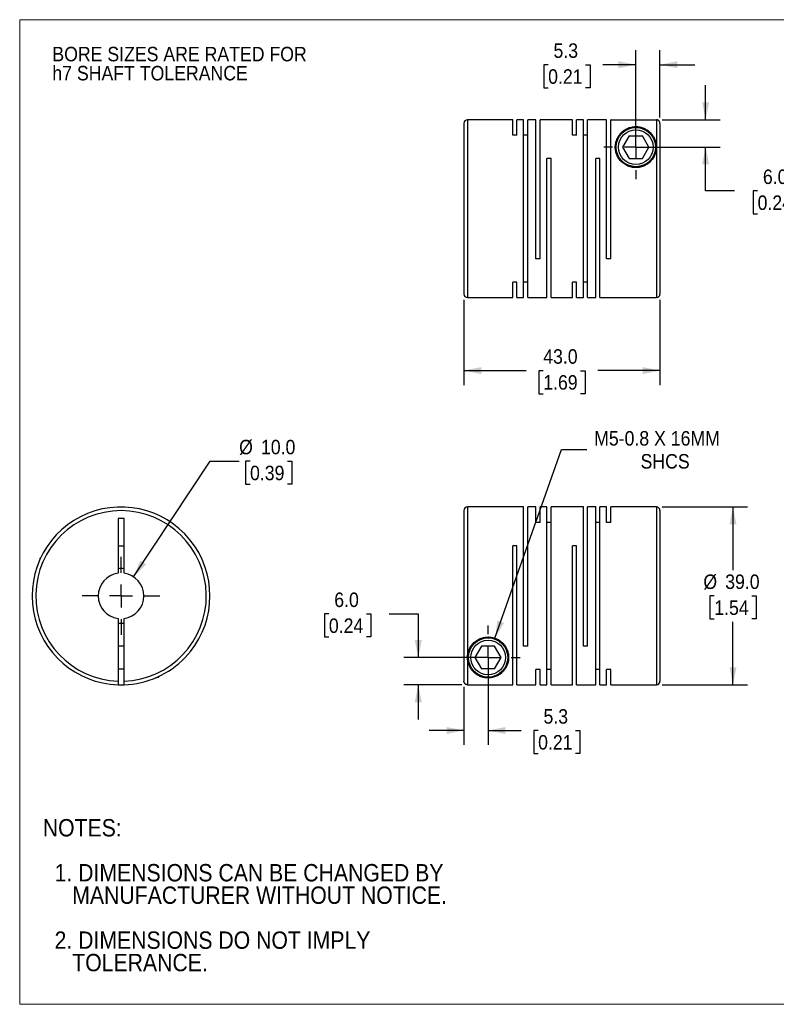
# Model space of a CAD drawing. Header units: millimetres. Extents: x 0 to 279, y 0 to 216.
# Tile 1 of 2: x 0 to 166, y 0 to 216. Entities that reach past the tile are written whole.
import ezdxf

# ---------------------------------------------------------------- set-up
doc = ezdxf.new("R2010")
doc.units = ezdxf.units.MM
doc.linetypes.add('SLD-Solid', pattern=[0])
doc.layers.add('SLD-0', color=7, linetype='SLD-Solid', lineweight=25)
doc.layers.add('TEXT', color=140, linetype='SLD-Solid', lineweight=25)
doc.styles.add('SLDTEXTSTYLE0', font='GOTHIC.TTF', dxfattribs={"width": 0.913})
doc.dimstyles.new('SLDDIMSTYLE0', dxfattribs={"dimtxt": 3.175, "dimasz": 3.81, "dimexe": 0, "dimexo": 0.0625, "dimgap": 0.79375, "dimtad": 0, "dimtih": 1, "dimtoh": 1, "dimdec": 1, "dimrnd": 1e-09, "dimzin": 4, "dimdsep": 46, "dimtxsty": 'SLDTEXTSTYLE0', "dimsah": 1, "dimcen": 0, "dimadec": 0, "dimazin": 1, "dimtfac": 1, "dimtdec": 1, "dimtofl": 0, "dimtmove": 0, "dimatfit": 3, "dimfxl": 0, "dimfrac": 2, "dimtolj": 1, "dimtzin": 12, "dimarcsym": 0})
doc.dimstyles.new('SLDDIMSTYLE1', dxfattribs={"dimtxt": 3.175, "dimasz": 3.81, "dimexe": 0, "dimexo": 0.0625, "dimgap": 0.79375, "dimtad": 0, "dimtih": 1, "dimtoh": 1, "dimdec": 1, "dimrnd": 1e-09, "dimzin": 4, "dimdsep": 46, "dimtxsty": 'SLDTEXTSTYLE0', "dimsah": 1, "dimcen": 0.09, "dimadec": 0, "dimazin": 1, "dimtfac": 1, "dimtdec": 1, "dimtofl": 0, "dimtmove": 0, "dimatfit": 3, "dimfxl": 0, "dimfrac": 2, "dimtolj": 1, "dimtzin": 12, "dimarcsym": 0})
doc.dimstyles.new('SLDDIMSTYLE2', dxfattribs={"dimtxt": 3.175, "dimasz": 3.81, "dimexe": 0, "dimexo": 0.0625, "dimgap": 0.79375, "dimtad": 0, "dimtih": 1, "dimtoh": 1, "dimdec": 1, "dimrnd": 1e-09, "dimzin": 4, "dimdsep": 46, "dimtxsty": 'SLDTEXTSTYLE0', "dimsah": 1, "dimcen": 0.09, "dimadec": 0, "dimazin": 1, "dimtfac": 1, "dimtdec": 1, "dimtmove": 0, "dimatfit": 0, "dimfxl": 0, "dimfrac": 2, "dimtolj": 1, "dimtzin": 12, "dimarcsym": 0})
doc.dimstyles.new('SLDDIMSTYLE3', dxfattribs={"dimtxt": 3.175, "dimasz": 3.81, "dimexe": 0, "dimexo": 0.0625, "dimgap": 0.79375, "dimtad": 0, "dimtih": 1, "dimtoh": 1, "dimdec": 1, "dimrnd": 1e-09, "dimzin": 12, "dimdsep": 46, "dimtxsty": 'SLDTEXTSTYLE0', "dimsah": 1, "dimcen": 0.09, "dimadec": 0, "dimazin": 3, "dimtfac": 1, "dimtdec": 1, "dimtmove": 0, "dimatfit": 0, "dimfxl": 0, "dimfrac": 2, "dimtolj": 1, "dimtzin": 12, "dimarcsym": 0})
doc.dimstyles.new('SLDDIMSTYLE4', dxfattribs={"dimtxt": 3.175, "dimasz": 3.81, "dimexe": 0, "dimexo": 0.0625, "dimgap": 0.79375, "dimtad": 0, "dimtih": 1, "dimtoh": 1, "dimdec": 1, "dimrnd": 1e-09, "dimzin": 12, "dimdsep": 46, "dimtxsty": 'SLDTEXTSTYLE0', "dimsah": 1, "dimcen": 0, "dimadec": 0, "dimazin": 3, "dimtfac": 1, "dimtdec": 1, "dimtofl": 0, "dimtmove": 0, "dimatfit": 3, "dimfxl": 0, "dimfrac": 2, "dimtolj": 1, "dimtzin": 12, "dimarcsym": 0})

# ---------------------------------------------------------------- blocks, each defined once
blk = doc.blocks.new('Block2')
at = {"color": 7, "linetype": 'SLD-Solid', "lineweight": 18}
for p, q in [((279.4, 215.9), (0, 215.9)), ((0, 0), (0, 215.9)), ((279.4, 0), (0, 0))]:
    blk.add_line(p, q, dxfattribs=at)
blk = doc.blocks.new('SW_NOTE_0_2')
at = {"layer": 'SLD-0', "color": 0, "char_height": 3.175, "attachment_point": 1, "style": 'SLDTEXTSTYLE0'}
for s, insert in [('BORE SIZES ARE RATED FOR ', (0, 4.06)), ('h7 SHAFT TOLERANCE', (0, -0.12))]:
    blk.add_mtext(s, dxfattribs=dict(at, insert=insert))
blk = doc.blocks.new('SW_NOTE_0_3')
at = {"layer": 'TEXT', "color": 0, "char_height": 3.81, "attachment_point": 1, "style": 'SLDTEXTSTYLE0'}
for s, insert in [('NOTES:', (0, 4.87)), ('  1. DIMENSIONS CAN BE CHANGED BY     ', (0, -4.99)), ('     MANUFACTURER WITHOUT NOTICE.', (0, -9.91)), ('  2. DIMENSIONS DO NOT IMPLY ', (0, -19.77)), ('     TOLERANCE.', (0, -24.69))]:
    blk.add_mtext(s, dxfattribs=dict(at, insert=insert))
blk = doc.blocks.new('_D')
at = {"layer": 'SLD-0'}
for p, q in [((24.99, 93.72), (41.78, 119.08)), ((41.78, 119.08), (48.13, 119.08)), ((50.52, 119.08), (49.55, 119.08)), ((49.55, 119.08), (49.55, 114.04)), ((58.73, 119.08), (59.7, 119.08)), ((59.7, 119.08), (59.7, 114.04)), ((49.55, 114.04), (50.52, 114.04)), ((59.7, 114.04), (58.73, 114.04))]:
    blk.add_line(p, q, dxfattribs=at)
blk.add_solid([(24.99, 93.72), (27.73, 96.47), (26.46, 97.32)], dxfattribs=at)
at = {"layer": 'SLD-0', "char_height": 3.175, "attachment_point": 1, "style": 'SLDTEXTSTYLE0'}
for s, insert in [('%%c', (48.13, 123.78)), ('10.0', (52.92, 123.78)), ('0.39', (50.52, 118.1))]:
    blk.add_mtext(s, dxfattribs=dict(at, insert=insert))
blk = doc.blocks.new('SW_CENTERMARKSYMBOL_0')
at = {"layer": 'SLD-0', "color": 0}
for p, q in [((0, 5.08), (0, 8.54)), ((0, 0), (0, 2.54)), ((-5.08, 0), (-8.54, 0)), ((0, 0), (-2.54, 0)), ((0, 0), (0, -2.54)), ((0, 0), (2.54, 0)), ((5.08, 0), (8.54, 0)), ((0, -5.08), (0, -8.54))]:
    blk.add_line(p, q, dxfattribs=at)
blk = doc.blocks.new('_D_1')
at = {"layer": 'SLD-0'}
for p, q in [((140.9, 109.05), (159.62, 109.05)), ((156.44, 109.05), (156.44, 95.23)), ((152.34, 89.55), (151.37, 89.55)), ((151.37, 89.55), (151.37, 84.51)), ((160.55, 89.55), (161.51, 89.55)), ((161.51, 89.55), (161.51, 84.51)), ((151.37, 84.51), (152.34, 84.51)), ((161.51, 84.51), (160.55, 84.51)), ((156.44, 70.05), (156.44, 83.86)), ((140.9, 70.05), (159.62, 70.05))]:
    blk.add_line(p, q, dxfattribs=at)
for points in [[(156.44, 109.05), (155.68, 105.24), (157.2, 105.24)], [(156.44, 70.05), (157.2, 73.86), (155.68, 73.86)]]:
    blk.add_solid(points, dxfattribs=at)
at = {"layer": 'SLD-0', "char_height": 3.175, "attachment_point": 1, "style": 'SLDTEXTSTYLE0'}
for s, insert in [('%%c', (149.94, 94.25)), ('39.0', (154.73, 94.25)), ('1.54', (152.34, 88.56))]:
    blk.add_mtext(s, dxfattribs=dict(at, insert=insert))
blk = doc.blocks.new('_D_2')
at = {"layer": 'SLD-0'}
for p, q in [((67.81, 85.59), (66.85, 85.59)), ((66.85, 85.59), (66.85, 80.55)), ((76.03, 85.59), (76.99, 85.59)), ((76.99, 85.59), (76.99, 80.55)), ((81.06, 85.62), (87.41, 85.62)), ((87.41, 85.62), (87.41, 76.05)), ((66.85, 80.55), (67.81, 80.55)), ((76.99, 80.55), (76.03, 80.55)), ((101.46, 76.05), (84.24, 76.05)), ((96.96, 70.06), (84.24, 70.06)), ((87.41, 70.06), (87.41, 62.44))]:
    blk.add_line(p, q, dxfattribs=at)
for points in [[(87.41, 76.05), (88.18, 79.86), (86.65, 79.86)], [(87.41, 70.06), (86.65, 66.25), (88.18, 66.25)]]:
    blk.add_solid(points, dxfattribs=at)
at = {"layer": 'SLD-0', "char_height": 3.175, "attachment_point": 1, "style": 'SLDTEXTSTYLE0'}
for s, insert in [('6.0', (68.99, 90.29)), ('0.24', (67.81, 84.61))]:
    blk.add_mtext(s, dxfattribs=dict(at, insert=insert))
blk = doc.blocks.new('_D_3')
at = {"layer": 'SLD-0'}
for p, q in [((102.73, 74.78), (102.73, 56.87)), ((97.43, 69.59), (97.43, 56.87)), ((97.43, 60.05), (89.81, 60.05)), ((102.73, 60.05), (109.95, 60.05)), ((113.7, 60.02), (112.74, 60.02)), ((112.74, 60.02), (112.74, 54.98)), ((121.91, 60.02), (122.88, 60.02)), ((122.88, 60.02), (122.88, 54.98)), ((112.74, 54.98), (113.7, 54.98)), ((122.88, 54.98), (121.91, 54.98))]:
    blk.add_line(p, q, dxfattribs=at)
for points in [[(97.43, 60.05), (93.62, 60.81), (93.62, 59.28)], [(102.73, 60.05), (106.54, 59.28), (106.54, 60.81)]]:
    blk.add_solid(points, dxfattribs=at)
at = {"layer": 'SLD-0', "char_height": 3.175, "attachment_point": 1, "style": 'SLDTEXTSTYLE0'}
for s, insert in [('5.3', (114.88, 64.72)), ('0.21', (113.7, 59.04))]:
    blk.add_mtext(s, dxfattribs=dict(at, insert=insert))
blk = doc.blocks.new('_D_4')
at = {"layer": 'SLD-0'}
for p, q in [((104.23, 80.29), (118.84, 121.64)), ((118.84, 121.64), (124.4, 121.64))]:
    blk.add_line(p, q, dxfattribs=at)
blk.add_solid([(104.23, 80.29), (106.22, 83.63), (104.78, 84.14)], dxfattribs=at)
at = {"layer": 'SLD-0', "char_height": 3.175, "attachment_point": 1, "style": 'SLDTEXTSTYLE0'}
for s, insert in [('M5-0.8 X 16MM', (125.99, 125.69)), ('SHCS', (136.17, 120.65))]:
    blk.add_mtext(s, dxfattribs=dict(at, insert=insert))
blk = doc.blocks.new('SW_CENTERMARKSYMBOL_1')
at = {"layer": 'SLD-0', "color": 0}
for p, q in [((0, 5.08), (0, 7.04)), ((0, 0), (0, 2.54)), ((-5.08, 0), (-7.04, 0)), ((0, 0), (-2.54, 0)), ((0, 0), (0, -2.54)), ((0, 0), (2.54, 0)), ((5.08, 0), (7.04, 0)), ((0, -5.08), (0, -7.04))]:
    blk.add_line(p, q, dxfattribs=at)
blk = doc.blocks.new('_D_6')
at = {"layer": 'SLD-0'}
for p, q in [((97.43, 154.5), (97.43, 135.79)), ((140.43, 154.5), (140.43, 135.79)), ((97.43, 138.97), (111.07, 138.97)), ((114.82, 138.94), (113.85, 138.94)), ((113.85, 138.94), (113.85, 133.9)), ((123.03, 138.94), (124, 138.94)), ((124, 138.94), (124, 133.9)), ((140.43, 138.97), (126.78, 138.97)), ((113.85, 133.9), (114.82, 133.9)), ((124, 133.9), (123.03, 133.9))]:
    blk.add_line(p, q, dxfattribs=at)
for points in [[(97.43, 138.97), (101.24, 138.21), (101.24, 139.73)], [(140.43, 138.97), (136.62, 139.73), (136.62, 138.21)]]:
    blk.add_solid(points, dxfattribs=at)
at = {"layer": 'SLD-0', "char_height": 3.175, "attachment_point": 1, "style": 'SLDTEXTSTYLE0'}
for s, insert in [('43.0', (114.82, 143.64)), ('1.69', (114.82, 137.96))]:
    blk.add_mtext(s, dxfattribs=dict(at, insert=insert))
blk = doc.blocks.new('_D_7')
at = {"layer": 'SLD-0'}
for p, q in [((150.44, 193.96), (150.44, 201.58)), ((140.9, 193.96), (153.62, 193.96)), ((136.4, 187.97), (153.62, 187.97)), ((150.44, 178.37), (150.44, 187.97)), ((156.79, 178.37), (150.44, 178.37)), ((161.83, 178.34), (160.86, 178.34)), ((160.86, 178.34), (160.86, 173.3)), ((170.04, 178.34), (171.01, 178.34)), ((171.01, 178.34), (171.01, 173.3)), ((160.86, 173.3), (161.83, 173.3)), ((171.01, 173.3), (170.04, 173.3))]:
    blk.add_line(p, q, dxfattribs=at)
for points in [[(150.44, 193.96), (151.2, 197.77), (149.68, 197.77)], [(150.44, 187.97), (149.68, 184.16), (151.2, 184.16)]]:
    blk.add_solid(points, dxfattribs=at)
at = {"layer": 'SLD-0', "char_height": 3.175, "attachment_point": 1, "style": 'SLDTEXTSTYLE0'}
for s, insert in [('6.0', (163, 183.05)), ('0.24', (161.83, 177.36))]:
    blk.add_mtext(s, dxfattribs=dict(at, insert=insert))
blk = doc.blocks.new('_D_8')
at = {"layer": 'SLD-0'}
for p, q in [((135.13, 189.24), (135.13, 209.21)), ((140.43, 194.43), (140.43, 209.21)), ((115.9, 206.01), (114.93, 206.01)), ((114.93, 206.01), (114.93, 200.97)), ((124.11, 206.01), (125.08, 206.01)), ((125.08, 206.01), (125.08, 200.97)), ((135.13, 206.04), (127.86, 206.04)), ((140.43, 206.04), (148.05, 206.04)), ((114.93, 200.97), (115.9, 200.97)), ((125.08, 200.97), (124.11, 200.97))]:
    blk.add_line(p, q, dxfattribs=at)
for points in [[(135.13, 206.04), (131.32, 206.8), (131.32, 205.28)], [(140.43, 206.04), (144.24, 205.28), (144.24, 206.8)]]:
    blk.add_solid(points, dxfattribs=at)
at = {"layer": 'SLD-0', "char_height": 3.175, "attachment_point": 1, "style": 'SLDTEXTSTYLE0'}
for s, insert in [('5.3', (117.07, 210.71)), ('0.21', (115.9, 205.03))]:
    blk.add_mtext(s, dxfattribs=dict(at, insert=insert))
blk = doc.blocks.new('SW_CENTERMARKSYMBOL_3')
at = {"layer": 'SLD-0', "color": 0}
for p, q in [((0, 5.08), (0, 7.04)), ((0, 0), (0, 2.54)), ((-5.08, 0), (-7.04, 0)), ((0, 0), (-2.54, 0)), ((0, 0), (0, -2.54)), ((0, 0), (2.54, 0)), ((5.08, 0), (7.04, 0)), ((0, -5.08), (0, -7.04))]:
    blk.add_line(p, q, dxfattribs=at)

msp = doc.modelspace()

# ---------------------------------------------------------------- linework, layer by layer
for p, q in [((97.43, 193.17), (97.43, 155.77)), ((108.13, 193.97), (98.23, 193.97)), ((98.23, 193.97), (98.23, 154.97)), ((108.13, 190.57), (108.13, 193.97)), ((110.53, 193.97), (109.05, 193.97)), ((109.05, 190.57), (109.05, 193.97)), ((110.53, 154.97), (110.53, 193.97)), ((113.23, 193.97), (111.45, 193.97)), ((111.45, 154.97), (111.45, 193.97)), ((113.23, 163.47), (113.23, 193.97)), ((121.23, 193.97), (114.15, 193.97)), ((114.15, 163.47), (114.15, 193.97)), ((121.23, 190.57), (121.23, 193.97)), ((123.63, 193.97), (122.15, 193.97)), ((122.15, 190.57), (122.15, 193.97)), ((123.63, 154.97), (123.63, 193.97)), ((128.73, 193.97), (124.55, 193.97)), ((124.55, 154.97), (124.55, 193.97)), ((128.73, 163.47), (128.73, 193.97)), ((129.73, 193.97), (129.65, 193.97)), ((129.65, 163.47), (129.65, 193.97)), ((129.73, 193.96), (129.73, 193.97)), ((129.73, 193.96), (139.63, 193.96)), ((139.63, 193.96), (139.63, 187.97)), ((140.43, 193.16), (140.43, 155.77)), ((109.05, 190.57), (108.13, 190.57)), ((111.45, 190.57), (110.53, 190.57)), ((122.15, 190.57), (121.23, 190.57)), ((124.55, 190.57), (123.63, 190.57)), ((133.68, 190.47), (132.24, 187.97)), ((133.68, 190.47), (136.57, 190.47)), ((138.01, 187.97), (136.57, 190.47)), ((132.24, 187.97), (133.68, 185.47)), ((136.57, 185.47), (138.01, 187.97)), ((139.63, 187.97), (139.63, 154.97)), ((116.55, 185.47), (115.63, 185.47)), ((115.63, 154.97), (115.63, 185.47)), ((116.55, 154.97), (116.55, 185.47)), ((127.25, 185.47), (126.33, 185.47)), ((126.33, 154.97), (126.33, 185.47)), ((127.25, 154.97), (127.25, 185.47)), ((133.68, 185.47), (136.57, 185.47)), ((114.15, 163.47), (113.23, 163.47)), ((129.65, 163.47), (128.73, 163.47)), ((109.05, 158.37), (108.13, 158.37)), ((108.13, 154.97), (108.13, 158.37)), ((109.05, 154.97), (109.05, 158.37)), ((111.45, 158.37), (110.53, 158.37)), ((122.15, 158.37), (121.23, 158.37)), ((121.23, 154.97), (121.23, 158.37)), ((122.15, 154.97), (122.15, 158.37)), ((124.55, 158.37), (123.63, 158.37)), ((98.23, 154.97), (108.13, 154.97)), ((109.05, 154.97), (110.53, 154.97)), ((111.45, 154.97), (115.63, 154.97)), ((116.55, 154.97), (121.23, 154.97)), ((122.15, 154.97), (123.63, 154.97)), ((124.55, 154.97), (126.33, 154.97)), ((127.25, 154.97), (139.63, 154.97)), ((97.43, 108.25), (97.43, 70.86)), ((110.53, 109.05), (98.23, 109.05)), ((98.23, 109.05), (98.23, 76.05)), ((110.53, 78.55), (110.53, 109.05)), ((113.23, 109.05), (111.45, 109.05)), ((111.45, 78.55), (111.45, 109.05)), ((113.23, 105.65), (113.23, 109.05)), ((115.63, 109.05), (114.15, 109.05)), ((114.15, 105.65), (114.15, 109.05)), ((115.63, 70.05), (115.63, 109.05)), ((123.63, 109.05), (116.55, 109.05)), ((116.55, 70.05), (116.55, 109.05)), ((123.63, 78.55), (123.63, 109.05)), ((126.33, 109.05), (124.55, 109.05)), ((124.55, 78.55), (124.55, 109.05)), ((126.33, 70.05), (126.33, 109.05)), ((128.73, 109.05), (127.25, 109.05)), ((127.25, 70.05), (127.25, 109.05)), ((128.73, 105.65), (128.73, 109.05)), ((139.63, 109.05), (129.65, 109.05)), ((129.65, 105.65), (129.65, 109.05)), ((139.63, 109.05), (139.63, 70.05)), ((140.43, 108.25), (140.43, 70.85)), ((22.88, 106.55), (21.58, 106.55)), ((21.58, 106.55), (21.58, 94.51)), ((22.88, 94.51), (22.88, 106.55)), ((114.15, 105.65), (113.23, 105.65)), ((116.55, 105.65), (115.63, 105.65)), ((127.25, 105.65), (126.33, 105.65)), ((129.65, 105.65), (128.73, 105.65)), ((21.58, 100.55), (22.88, 100.55)), ((109.05, 100.55), (108.13, 100.55)), ((108.13, 70.06), (108.13, 100.55)), ((109.05, 70.05), (109.05, 100.55)), ((122.15, 100.55), (121.23, 100.55)), ((121.23, 70.05), (121.23, 100.55)), ((122.15, 70.05), (122.15, 100.55)), ((4.64, 97.95), (4.43, 97.75)), ((4.43, 97.75), (4.43, 97.51)), ((4.43, 97.75), (4.54, 97.75)), ((21.58, 84.59), (21.58, 70.86)), ((22.88, 70.86), (22.88, 84.59)), ((22.88, 78.55), (21.58, 78.55)), ((101.28, 78.55), (99.84, 76.05)), ((104.17, 78.55), (101.28, 78.55)), ((105.61, 76.05), (104.17, 78.55)), ((111.45, 78.55), (110.53, 78.55)), ((124.55, 78.55), (123.63, 78.55)), ((98.23, 76.05), (98.23, 70.06)), ((99.84, 76.05), (101.28, 73.55)), ((104.17, 73.55), (105.61, 76.05)), ((21.58, 73.55), (22.88, 73.55)), ((104.17, 73.55), (101.28, 73.55)), ((114.15, 73.45), (113.23, 73.45)), ((113.23, 70.05), (113.23, 73.45)), ((114.15, 70.05), (114.15, 73.45)), ((116.55, 73.45), (115.63, 73.45)), ((127.25, 73.45), (126.33, 73.45)), ((129.65, 73.45), (128.73, 73.45)), ((128.73, 70.05), (128.73, 73.45)), ((129.65, 70.05), (129.65, 73.45)), ((30.2, 71.75), (30.43, 71.75)), ((30.43, 71.75), (30.64, 71.95)), ((30.43, 71.75), (30.43, 71.86)), ((98.23, 70.06), (108.13, 70.06)), ((109.05, 70.05), (113.23, 70.05)), ((114.15, 70.05), (115.63, 70.05)), ((116.55, 70.05), (121.23, 70.05)), ((122.15, 70.05), (126.33, 70.05)), ((127.25, 70.05), (128.73, 70.05)), ((129.65, 70.05), (139.63, 70.05))]:
    msp.add_line(p, q)
for centre, radius in [((135.13, 187.97), 4.3), ((135.13, 187.97), 3.8), ((102.73, 76.05), 4.3), ((102.73, 76.05), 3.8)]:
    msp.add_circle(centre, radius)
for centre, radius, start, end in [((98.23, 193.17), 0.8, 90, 180), ((98.23, 155.77), 0.8, 180, 270), ((139.63, 155.77), 0.8, 270, 0), ((22.23, 89.55), 19.5, 316.1869, 268.0898), ((22.23, 89.55), 18.7, 271.992, 268.008), ((98.23, 108.25), 0.8, 90, 180), ((139.63, 108.25), 0.8, 360, 90), ((22.23, 89.55), 6, 83.7808, 96.2192), ((22.23, 89.55), 5, 97.4696, 262.5304), ((22.23, 89.55), 5, 277.4696, 82.5304), ((22.23, 89.55), 6, 263.7808, 276.2192), ((22.23, 89.55), 19.5, 271.9102, 316.1869), ((22.23, 89.55), 19.5, 268.0898, 271.9129), ((139.63, 70.85), 0.8, 270, 0)]:
    msp.add_arc(centre, radius, start, end)
for points, knots in [([(139.63, 187.97), (139.63, 188.5), (139.49, 189.26), (139.09, 190.14), (138.7, 190.74), (138.22, 191.27), (137.72, 191.66), (137.27, 191.93), (136.89, 192.11), (136.48, 192.27), (136.01, 192.39), (135.49, 192.46), (134.94, 192.47), (134.4, 192.42), (133.92, 192.31), (133.48, 192.16), (132.97, 191.93), (132.41, 191.58), (131.87, 191.1), (131.42, 190.55), (131.06, 189.93), (130.79, 189.24), (130.64, 188.5), (130.61, 187.69), (130.73, 186.87), (131.04, 186.02), (131.53, 185.21), (132.24, 184.47), (133.13, 183.89), (133.97, 183.59), (134.65, 183.48), (135.3, 183.45), (136.12, 183.54), (137.06, 183.86), (137.88, 184.36), (138.55, 185), (139.05, 185.71), (139.39, 186.46), (139.59, 187.23), (139.63, 187.72), (139.63, 187.97)], [0, 0, 0, 0, 0.06223, 0.09355, 0.124752, 0.155914, 0.187298, 0.204082, 0.21871, 0.235532, 0.250076, 0.26627, 0.281408, 0.296184, 0.312791, 0.327335, 0.344132, 0.375368, 0.406533, 0.437515, 0.468652, 0.499851, 0.532648, 0.562116, 0.59447, 0.624545, 0.65637, 0.686925, 0.718189, 0.749231, 0.762668, 0.776104, 0.804051, 0.831993, 0.859747, 0.887966, 0.915288, 0.943908, 0.970974, 1, 1, 1, 1]), ([(140.43, 193.16), (140.43, 193.19), (140.42, 193.24), (140.41, 193.33), (140.39, 193.41), (140.36, 193.49), (140.32, 193.56), (140.27, 193.63), (140.22, 193.69), (140.17, 193.74), (140.11, 193.79), (140.06, 193.83), (139.99, 193.87), (139.93, 193.9), (139.87, 193.92), (139.81, 193.94), (139.75, 193.95), (139.69, 193.96), (139.65, 193.96), (139.63, 193.96)], [0, 0, 0, 0, 0.071069, 0.140606, 0.208613, 0.275089, 0.340035, 0.403449, 0.465332, 0.525685, 0.584507, 0.641799, 0.69756, 0.751791, 0.804492, 0.855663, 0.905304, 0.953416, 1, 1, 1, 1]), ([(98.23, 76.05), (98.23, 75.8), (98.27, 75.28), (98.46, 74.55), (98.76, 73.88), (99.16, 73.28), (99.64, 72.75), (100.13, 72.36), (100.58, 72.09), (100.96, 71.9), (101.37, 71.75), (101.85, 71.63), (102.36, 71.55), (102.92, 71.54), (103.46, 71.6), (103.93, 71.7), (104.37, 71.85), (104.89, 72.08), (105.44, 72.43), (105.99, 72.92), (106.44, 73.47), (106.8, 74.08), (107.07, 74.78), (107.22, 75.52), (107.24, 76.32), (107.12, 77.14), (106.82, 78), (106.33, 78.81), (105.62, 79.55), (104.73, 80.13), (103.68, 80.49), (102.57, 80.59), (101.46, 80.41), (100.45, 79.98), (99.6, 79.34), (98.96, 78.57), (98.37, 77.45), (98.23, 76.58), (98.23, 76.05)], [0, 0, 0, 0, 0.029363, 0.062366, 0.093694, 0.124904, 0.156074, 0.187466, 0.204254, 0.218886, 0.235713, 0.250261, 0.266459, 0.2816, 0.29638, 0.312991, 0.327539, 0.34434, 0.375585, 0.406758, 0.437748, 0.468893, 0.5001, 0.532906, 0.562381, 0.594744, 0.624826, 0.65666, 0.687223, 0.718495, 0.749545, 0.780845, 0.812143, 0.843285, 0.87477, 0.905364, 0.937416, 1, 1, 1, 1]), ([(29.74, 71.55), (29.74, 71.55), (29.74, 71.55), (29.82, 71.58), (29.93, 71.63), (30.02, 71.67), (30.11, 71.71), (30.17, 71.74), (30.2, 71.75)], [0, 0, 0, 0, 0.132878, 0.499099, 0.630606, 0.767865, 0.911476, 1, 1, 1, 1]), ([(21.58, 70.86), (21.58, 70.83), (21.58, 70.78), (21.58, 70.7), (21.58, 70.63), (21.58, 70.53), (21.58, 70.41), (21.58, 70.29), (21.58, 70.19), (21.58, 70.12), (21.58, 70.07), (21.58, 70.06), (21.58, 70.06)], [0, 0, 0, 0, 0.062757, 0.124959, 0.187214, 0.250129, 0.374738, 0.499773, 0.62467, 0.749998, 0.874891, 1, 1, 1, 1]), ([(22.88, 70.06), (22.88, 70.06), (22.88, 70.06), (22.88, 70.08), (22.88, 70.1), (22.88, 70.13), (22.88, 70.18), (22.88, 70.23), (22.88, 70.31), (22.88, 70.41), (22.88, 70.55), (22.88, 70.7), (22.88, 70.81), (22.88, 70.86)], [0, 0, 0, 0, 0.073591, 0.144978, 0.215062, 0.284793, 0.355135, 0.42703, 0.501358, 0.623738, 0.75084, 0.875648, 1, 1, 1, 1]), ([(98.23, 70.06), (98.2, 70.06), (98.14, 70.06), (98.05, 70.08), (97.96, 70.1), (97.88, 70.13), (97.8, 70.18), (97.73, 70.23), (97.64, 70.31), (97.56, 70.41), (97.49, 70.55), (97.44, 70.7), (97.43, 70.81), (97.43, 70.86)], [0, 0, 0, 0, 0.073591, 0.144978, 0.215062, 0.284793, 0.355135, 0.42703, 0.501358, 0.623738, 0.75084, 0.875648, 1, 1, 1, 1])]:
    msp.add_open_spline(points, degree=3, knots=knots)

# ---------------------------------------------------------------- block references
at = {"color": 7, "linetype": 'Continuous'}
msp.add_blockref('Block2', (0, 0), dxfattribs=at)
at = {"layer": 'SLD-0'}
for name, p in [('SW_NOTE_0_2', (7.17, 205.89)), ('SW_CENTERMARKSYMBOL_3', (135.13, 187.97)), ('SW_CENTERMARKSYMBOL_0', (22.23, 89.55)), ('SW_CENTERMARKSYMBOL_1', (102.73, 76.05))]:
    msp.add_blockref(name, p, dxfattribs=at)
at = {"layer": 'TEXT'}
msp.add_blockref('SW_NOTE_0_3', (5.07, 35.75), dxfattribs=at)

# ---------------------------------------------------------------- dimensions: what is measured, and where the dimension line sits
at = {"layer": 'SLD-0'}
for base, p1, p2, dimstyle, picture, middle in [((135.13, 206.04), (140.43, 193.16), (135.13, 187.97), 'SLDDIMSTYLE3', '_D_8', (120, 206.04)), ((97.43, 138.97), (140.43, 155.77), (97.43, 155.77), 'SLDDIMSTYLE1', '_D_6', (118.93, 138.97)), ((102.73, 60.05), (97.43, 70.86), (102.73, 76.05), 'SLDDIMSTYLE3', '_D_3', (117.81, 60.05))]:
    dim = msp.add_linear_dim(base=base, p1=p1, p2=p2, dimstyle=dimstyle, dxfattribs=at)
    dim.commit()
    dim.dimension.update_dxf_attribs({"geometry": picture, "text_midpoint": middle, "dimtype": 160})
for base, p1, p2, picture, middle in [((150.44, 193.96), (135.13, 187.97), (139.63, 193.96), '_D_7', (150.44, 178.37)), ((87.41, 70.06), (102.73, 76.05), (98.23, 70.06), '_D_2', (87.41, 85.62))]:
    dim = msp.add_linear_dim(base=base, p1=p1, p2=p2, angle=90, dimstyle='SLDDIMSTYLE2', dxfattribs=at)
    dim.commit()
    dim.dimension.update_dxf_attribs({"geometry": picture, "text_midpoint": middle, "dimtype": 160})
dim = msp.add_diameter_dim_2p(p1=(101.23, 71.81), p2=(104.23, 80.29), text='M5-0.8 X 16MM\\PSHCS', dimstyle='SLDDIMSTYLE4', override={"dimpost": '<>'}, dxfattribs=at)
dim.commit()
dim.dimension.update_dxf_attribs({"geometry": '_D_4', "text_midpoint": (141.44, 121.64), "dimtype": 163})
dim = msp.add_diameter_dim_2p(p1=(19.48, 85.38), p2=(24.99, 93.72), dimstyle='SLDDIMSTYLE0', dxfattribs=at)
dim.commit()
dim.dimension.update_dxf_attribs({"geometry": '_D', "text_midpoint": (54.63, 119.08), "dimtype": 163})
dim = msp.add_linear_dim(base=(156.44, 70.05), p1=(139.63, 109.05), p2=(139.63, 70.05), angle=90, text='%%c<>', dimstyle='SLDDIMSTYLE1', dxfattribs=at)
dim.commit()
dim.dimension.update_dxf_attribs({"geometry": '_D_1', "text_midpoint": (156.44, 89.55), "dimtype": 160})

doc.saveas('drawing.dxf')
